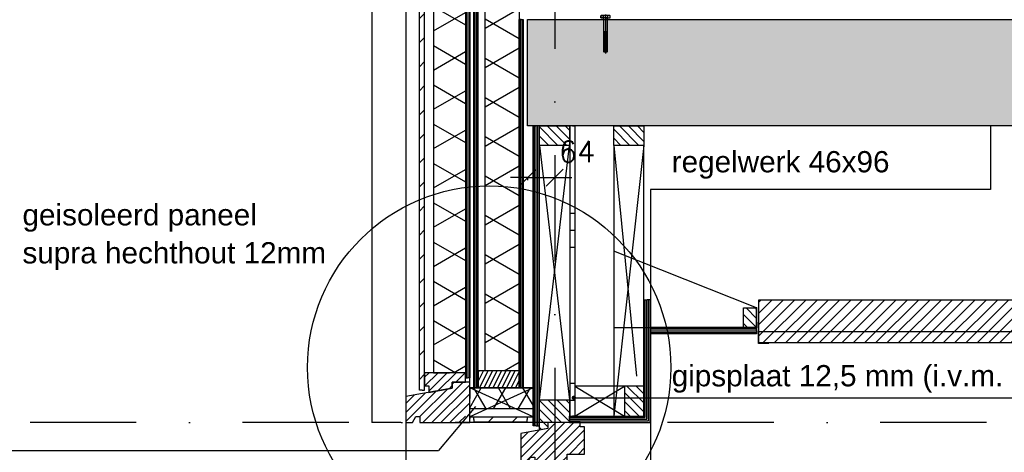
# Model space of a CAD drawing. Extents: x 0 to 259347, y 0 to 198427.
# Tile 11 of 54: x 114537 to 116853, y 98238 to 99255. Entities that reach past the tile are written whole.
import ezdxf

# ---------------------------------------------------------------- set-up
doc = ezdxf.new("R2010")
doc.units = 0
doc.header["$LTSCALE"] = 20
doc.header["$MEASUREMENT"] = 0
doc.header["$PDSIZE"] = -1
doc.linetypes.add('DASHDOT', pattern=[25, 12.5, -6.25, 0, -6.25])
doc.linetypes.add('DD1', pattern=[2.66667, 1.66667, -0.5, 0, -0.5])
doc.layers.get('0').update_dxf_attribs({"linetype": 'CONTINUOUS'})
doc.layers.get('DEFPOINTS').update_dxf_attribs({"linetype": 'CONTINUOUS'})
for name, color, linetype in [('25', 7, 'CONTINUOUS'), ('_DETAILNUMMERS', 4, 'CONTINUOUS'), ('A--01A1_ACEER', 1, 'CONTINUOUS'), ('A--A21--_F-23-', 9, 'CONTINUOUS'), ('A--A23--_F--3-', 9, 'CONTINUOUS'), ('A--A25--_F--3-', 9, 'CONTINUOUS'), ('A--A30--_F--3-', 9, 'CONTINUOUS'), ('A--A35--_F--3-', 9, 'CONTINUOUS'), ('A--A42--_F-23-', 9, 'CONTINUOUS'), ('A--A42--_F123-', 9, 'CONTINUOUS'), ('A--L21--', 3, 'CONTINUOUS'), ('A--L21--_F--3-', 7, 'CONTINUOUS'), ('A--L21--_F-23-', 4, 'CONTINUOUS'), ('A--L25--_F-23-', 7, 'CONTINUOUS'), ('A--L28D1_KONSTRUKTIES', 1, 'CONTINUOUS'), ('A--L30--', 7, 'CONTINUOUS'), ('A--L30--_F123-', 7, 'CONTINUOUS'), ('A--L31--', 2, 'CONTINUOUS'), ('A--L31--_F--3-', 7, 'CONTINUOUS'), ('A--L31A1_BUITENKOZIJN', 1, 'CONTINUOUS'), ('A--L31D1_BUITENKOZIJN', 1, 'CONTINUOUS'), ('A--L35--', 7, 'CONTINUOUS'), ('A--L35--_F-23-', 7, 'CONTINUOUS'), ('A--L35-D2-_PLAFONDS', 2, 'CONTINUOUS'), ('A--L35-D4-_PLAFONDS', 4, 'CONTINUOUS'), ('A--L351-_F-23-', 7, 'CONTINUOUS'), ('A--L35D1_PLAFONDS', 1, 'CONTINUOUS'), ('A--L42--', 7, 'CONTINUOUS'), ('A--L42--_F--3-', 7, 'CONTINUOUS'), ('A--L42--_F-23-', 7, 'CONTINUOUS'), ('A--M$1A-_F123-', 1, 'CONTINUOUS'), ('A--T$1A-_F123_20', 1, 'CONTINUOUS'), ('A--T01A-25_TEKST', 2, 'CONTINUOUS'), ('A--T01A5_TEKST', 4, 'CONTINUOUS'), ('STRAMIEN', 8, 'DD1'), ('X--LR---_CP', 7, 'CONTINUOUS')]:
    doc.layers.add(name, color=color, linetype=linetype)
doc.styles.add('EB2', font='ARIAL.TTF')
doc.styles.add('HIEMSTRA', font='romans.shx')
doc.dimstyles.get("Standard").update_dxf_attribs({"dimscale": 40, "dimtxt": 2.5, "dimasz": 2, "dimexe": 0.3, "dimexo": 0.3, "dimgap": 2, "dimtad": 1, "dimdec": 0, "dimzin": 0, "dimdsep": 46, "dimtxsty": 'HIEMSTRA', "dimblk1": 'OBLIQUE', "dimblk2": 'OBLIQUE', "dimsah": 1, "dimcen": 0.09, "dimdle": 0.3, "dimclrd": 1, "dimclre": 1, "dimclrt": 3, "dimadec": 0, "dimazin": 0, "dimtfac": 1, "dimtdec": 4, "dimtix": 1, "dimtmove": 2, "dimatfit": 3, "dimldrblk": 'OBLIQUE', "dimfxl": 0, "dimtvp": 625, "dimtolj": 1, "dimtzin": 0, "dimarcsym": 0})
pattern_1 = [(270, (0, 0), (4, -9e-16), [])]

# ---------------------------------------------------------------- blocks, each defined once
blk = doc.blocks.new('*U670')
at = {"layer": 'A--A42--_F-23-', "linetype": 'Continuous'}
h = blk.add_hatch(dxfattribs=at)
h.set_pattern_fill('ALFALINE', color=256, scale=40, style=0)
h.set_pattern_definition([(45, (-115483.397, -98383.898), (-28.284271, 28.284271), [])])
h.paths.add_polyline_path([(0, 0), (-6, 0), (-6, 1926), (0, 1926), (6, 1926), (6, 0)])
at = {"layer": 'A--L42--_F-23-', "color": 2, "linetype": 'Continuous'}
for points in [[(0, 0), (-6, 0), (-6, 1926), (0, 1926)], [(0, 0), (6, 0), (6, 1926), (0, 1926)]]:
    blk.add_lwpolyline(points, dxfattribs=at)
blk = doc.blocks.new('Q031612-')
at = {"layer": 'A--L35--_F-23-', "color": 1, "linetype": 'Continuous'}
for points in [[(0, 0), (0, 11), (-4.5, 11), (-5, 10.5), (-5, -10.5), (-4.5, -11), (0, -11), (0, -4.7), (-4.5, -4.7), (0, -4.7), (0, -11), (-4.5, -11), (-5, -10.5), (-5, -4.2), (-4.5, -4.7), (-5, -5.2)], [(-5, 4.4), (-4.5, 4.9), (-5, 5.4)], [(-4.5, 4.9), (0, 4.9), (0, -4.7)], [(34, 4.5), (32.9, -4.4)], [(33, 4.5), (33, -4.4)], [(35.6, 4.5), (34.5, -4.4)], [(37.1, 4.5), (36, -4.4)], [(38.6, 4.5), (37.5, -4.4)], [(40.1, 4.5), (39, -4.4)], [(41.6, 4.5), (40.5, -4.4)], [(43.1, 4.5), (42, -4.4)], [(44.6, 4.5), (43.5, -4.4)], [(46.1, 4.5), (45, -4.4)], [(47.6, 4.5), (46.5, -4.4)], [(49.2, 4.5), (48.1, -4.4)], [(50.7, 4.5), (49.6, -4.4)], [(52.2, 4.5), (51.1, -4.4)], [(53.7, 4.5), (52.6, -4.4)], [(55.2, 4.5), (54.1, -4.4)], [(56.7, 4.5), (55.6, -4.4)], [(58.2, 4.5), (57.1, -4.4)], [(59.7, 4.5), (58.6, -4.4)], [(61.3, 4.5), (60.2, -4.4)], [(62.8, 4.5), (61.7, -4.4)], [(64.3, 4.5), (63.2, -4.4)], [(65.8, 4.5), (64.7, -4.4)], [(67.3, 4.5), (66.2, -4.4)], [(68.8, 4.5), (67.7, -4.4)], [(70.3, 4.5), (69.2, -4.4)], [(71.8, 4.5), (70.7, -4.4)], [(73.3, 4.5), (72.2, -4.4)], [(74.9, 4.5), (73.8, -4.4)], [(76.4, 4.5), (75.3, -4.4)], [(77.9, 4.5), (76.8, -4.4)], [(79.4, 4.5), (78.3, -4.4)], [(80, -2.8), (79.8, -4.1)]]:
    blk.add_lwpolyline(points, dxfattribs=at)
blk.add_lwpolyline([(80, 4), (79.5, 4.5), (0, 4.5), (0, -4.4), (79.5, -4.4), (80, -3.9)], close=True, dxfattribs=at)
at = {"layer": 'A--L351-_F-23-', "color": 1, "linetype": 'DASHDOT'}
blk.add_lwpolyline([(-7.9, 0), (84, 0)], dxfattribs=at)
at = {"layer": 'X--LR---_CP', "color": 1, "linetype": 'DASHDOT'}
blk.add_point((0, 0), dxfattribs=at)
blk.add_point((0, 0), dxfattribs=at)
blk.add_point((0, 0), dxfattribs=at)
blk = doc.blocks.new('_OBLIQUE')
at = {"color": 0, "linetype": 'ByBlock'}
blk.add_line((-0.5, -0.5), (0.5, 0.5), dxfattribs=at)
blk = doc.blocks.new('*D90')
at = {"layer": 'A--M$1A-_F123-', "color": 1, "lineweight": -2}
for p, q in [((115731.4, 98883.9), (115691.4, 98883.9)), ((115731.4, 98883.9), (115795.4, 98883.9)), ((115731.4, 98883.4), (115731.4, 98877.9)), ((115795.4, 98883.9), (115835.4, 98883.9)), ((115795.4, 98883.4), (115795.4, 98877.9))]:
    blk.add_line(p, q, dxfattribs=at)
at = {"layer": 'DEFPOINTS', "color": 0}
for p in [(115731.4, 98889.4), (115795.4, 98889.4), (115795.4, 98883.9)]:
    blk.add_point(p, dxfattribs=at)
at = {"layer": 'A--M$1A-_F123-', "color": 1, "lineweight": -2, "xscale": 40, "yscale": 40, "zscale": 40}
blk.add_blockref('_OBLIQUE', (115731.4, 98883.9), dxfattribs=at)
at = {"layer": 'A--M$1A-_F123-', "color": 1, "lineweight": -2, "xscale": 40, "yscale": 40, "zscale": 40, "rotation": 180}
blk.add_blockref('_OBLIQUE', (115795.4, 98883.9), dxfattribs=at)
at = {"layer": 'A--M$1A-_F123-', "color": 2, "insert": (115847.9, 98945.1), "char_height": 50, "attachment_point": 5, "style": 'HIEMSTRA'}
blk.add_mtext('\\A1;64', dxfattribs=at)
blk = doc.blocks.new('*U668')
at = {"layer": 'A--A42--_F-23-', "linetype": 'Continuous'}
h = blk.add_hatch(dxfattribs=at)
h.set_pattern_fill('ALFALINE', color=256, scale=40, style=0)
h.set_pattern_definition([(45, (-115605.397, -98315.386), (-28.284271, 28.284271), [])])
h.paths.add_polyline_path([(0, 0), (0, 6), (125, 6), (125, 0), (125, -6), (0, -6)])
at = {"layer": 'A--L42--_F-23-', "color": 2, "linetype": 'Continuous'}
for points in [[(0, 0), (0, 6), (125, 6), (125, 0)], [(0, 0), (0, -6), (125, -6), (125, 0)]]:
    blk.add_lwpolyline(points, dxfattribs=at)
blk = doc.blocks.new('*U667')
at = {"layer": 'A--A21--_F-23-', "linetype": 'Continuous'}
h = blk.add_hatch(dxfattribs=at)
h.set_pattern_fill('ALFAISO', color=256, scale=80, angle=270, style=0)
h.set_pattern_definition([(330, (-40, -3e-13), (40, 69.282), []), (30, (-40, -3e-13), (-40, 69.282), [])])
h.paths.add_polyline_path([(0, 0), (37.5, 0), (37.5, -1851.8), (0, -1851.8), (-37.5, -1851.8), (-37.5, 0)])
at = {"layer": 'A--L21--_F--3-', "color": 3, "linetype": 'Continuous'}
for points in [[(0, 0), (-37.5, 0), (-37.5, -1851.8), (0, -1851.8)], [(0, 0), (37.5, 0), (37.5, -1851.8), (0, -1851.8)]]:
    blk.add_lwpolyline(points, dxfattribs=at)
blk = doc.blocks.new('Q020279-')
at = {"layer": 'A--A25--_F--3-'}
h = blk.add_hatch(dxfattribs=at)
h.set_pattern_fill('ALFALINE', color=256, scale=15, style=0, pattern_type=2)
h.set_pattern_definition([(45, (0, 0), (-10.6066, 10.6066), [])])
h.paths.add_polyline_path([(0, 0), (0, 71), (46, 71), (46, 0)])
at = {"layer": 'A--L25--_F-23-', "color": 2, "linetype": 'Continuous'}
blk.add_lwpolyline([(0, 0), (0, 71), (46, 71), (46, 0)], close=True, dxfattribs=at)
at = {"layer": 'X--LR---_CP'}
for p in [(0, 0), (0, 0), (46, 0)]:
    blk.add_point(p, dxfattribs=at)
blk = doc.blocks.new('KOZIJN_VP')
at = {"layer": 'A--A35--_F--3-'}
h = blk.add_hatch(dxfattribs=at)
h.set_pattern_fill('ALFALINE', color=256, scale=15, angle=90, style=0, pattern_type=2)
h.set_pattern_definition([(135, (447.376, -368.997), (-10.6066, -10.6066), [])])
h.paths.add_polyline_path([(-91, 53.4), (-20, 53.4), (-20, 0), (-71, 0), (-71, -14), (-91, -17.6)])
h = blk.add_hatch(dxfattribs=at)
h.set_pattern_fill('ALFALINE', color=256, scale=15, style=0, pattern_type=2)
h.set_pattern_definition([(45, (447.39, -368.997), (-10.6066, 10.6066), [])])
h.paths.add_polyline_path([(-102, -95), (-26, -95), (-26, -74), (15, -74), (15, -10), (5, -10), (5, 0), (-71, 0), (-71, -14), (-135, -25.4), (-135, -95), (-120, -95), (-112, -81), (-102, -81)])
at = {"layer": 'A--L31--_F--3-', "color": 2, "linetype": 'Continuous'}
for points in [[(-91, 53.4), (-20, 53.4), (-20, 0), (-71, 0), (-71, -14), (-91, -17.6), (-91, 53.4)], [(-102, -95), (-26, -95), (-26, -74), (15, -74), (15, -10), (5, -10), (5, 0), (-71, 0), (-71, -14), (-135, -25.4), (-135, -95), (-120, -95), (-112, -81), (-102, -81)]]:
    blk.add_lwpolyline(points, close=True, dxfattribs=at)
at = {"layer": 'X--LR---_CP', "color": 1}
blk.add_point((0, 0), dxfattribs=at)
blk = doc.blocks.new('*U603')
at = {"layer": 'A--A30--_F--3-', "linetype": 'Continuous'}
h = blk.add_hatch(dxfattribs=at)
h.set_pattern_fill('ALFALINE', color=256, scale=4, angle=135, style=0)
h.set_pattern_definition([(180, (0, 0), (-9e-16, -4), [])])
h.paths.add_polyline_path([(0, 0), (0, 7.5), (175, 7.5), (182.5, 0), (190, -7.5), (0, -7.5)])
at = {"layer": 'A--L30--_F123-', "color": 1, "linetype": 'Continuous'}
for points in [[(0, 0), (0, 7.5), (175, 7.5), (175, 7.5)], [(0, 0), (0, -7.5), (190, -7.5), (190, -7.5)]]:
    blk.add_lwpolyline(points, dxfattribs=at)
blk = doc.blocks.new('*U602')
at = {"layer": 'A--A30--_F--3-', "linetype": 'Continuous'}
h = blk.add_hatch(dxfattribs=at)
h.set_pattern_fill('ALFALINE', color=256, scale=4, angle=225, style=0)
h.set_pattern_definition(pattern_1)
h.paths.add_polyline_path([(0, 0), (7.5, -7.5), (7.5, 281.1), (0, 281.1), (-7.5, 281.1), (-7.5, 7.5)])
at = {"layer": 'A--L30--_F123-', "color": 1, "linetype": 'Continuous'}
for points in [[(-7.5, 7.5), (-7.5, 7.5), (-7.5, 281.1), (0, 281.1)], [(7.5, -7.5), (7.5, -7.5), (7.5, 281.1), (0, 281.1)]]:
    blk.add_lwpolyline(points, dxfattribs=at)
blk = doc.blocks.new('KOZIJN_VP_LINKS')
at = {"layer": 'A--A35--_F--3-'}
h = blk.add_hatch(dxfattribs=at)
h.set_pattern_fill('ALFALINE', color=256, scale=15, style=0, pattern_type=2)
h.set_pattern_definition([(45, (-7567.6, -5677.841), (-10.606602, 10.606602), [])])
h.paths.add_polyline_path([(-106, 107.2), (-106, 76.2), (-96, 76.2), (-96, 61.1), (-41, 71), (-41, 85), (-10, 85), (-10, 107.2), (-106, 107.2), (-106, 76.6)])
h = blk.add_hatch(dxfattribs=at)
h.set_pattern_fill('ALFALINE', color=256, scale=15, style=0)
h.set_pattern_definition([(45, (-152589.265, -93292.88), (-10.6066017, 10.6066017), [])])
h.paths.add_polyline_path([(-105, 59.5), (-150, 51.5), (-150, -10), (-135, -10), (-127, 4), (-105, 4)])
h.paths.add_polyline_path([(-35, 85), (-41, 85), (-41, 71), (-105, 59.5), (-105, 4), (-117, 4), (-117, -10), (-35, -10)])
h.paths.add_polyline_path([(0, 85), (-25.1, 85), (-25.1, -10), (-25, -10), (-10, -10), (-10, 20), (0, 20)])
h.paths.add_polyline_path([(-25.1, 85), (-35, 85), (-35, -10), (-25.1, -10)])
at = {"layer": 'A--L31--_F--3-', "color": 2, "linetype": 'Continuous'}
for points in [[(-106, 107.2), (-106, 76.2), (-96, 76.2), (-96, 61.1), (-41, 71), (-41, 85), (-10, 85), (-10, 107.2), (-106, 107.2), (-106, 76.6)], [(-41, 85), (-41, 71), (-150, 51.5), (-150, -10), (-135, -10), (-127, 4), (-117, 4), (-117, -10), (-10, -10), (0, -10), (0, 20), (0, 85)]]:
    blk.add_lwpolyline(points, close=True, dxfattribs=at)
at = {"layer": 'X--LR---_CP'}
blk.add_point((0, 0), dxfattribs=at)
blk = doc.blocks.new('*U601')
at = {"layer": 'A--A30--_F--3-', "linetype": 'Continuous'}
h = blk.add_hatch(dxfattribs=at)
h.set_pattern_fill('ALFALINE', color=256, scale=4, angle=225, style=0)
h.set_pattern_definition(pattern_1)
h.paths.add_polyline_path([(0, 0), (-7.5, 0), (-7.5, 705.6), (0, 705.6), (7.5, 705.6), (7.5, 0)])
at = {"layer": 'A--L30--_F123-', "color": 1, "linetype": 'Continuous'}
for points in [[(0, 0), (-7.5, 0), (-7.5, 705.6), (0, 705.6)], [(0, 0), (7.5, 0), (7.5, 705.6), (0, 705.6)]]:
    blk.add_lwpolyline(points, dxfattribs=at)
blk = doc.blocks.new('*U600')
at = {"layer": 'A--A42--_F123-', "linetype": 'Continuous'}
h = blk.add_hatch(dxfattribs=at)
h.set_pattern_fill('ALFAPLST', color=256, scale=400, angle=180, style=0)
h.set_pattern_definition([(180, (0, 0), (-5e-14, -400), []), (180, (-5e-15, -40), (-5e-14, -400), []), (180, (-1e-14, -80), (-5e-14, -400), [])])
h.paths.add_polyline_path([(0, 0), (6, 0), (6, -683), (0, -683), (-6, -683), (-6, 0)])
at = {"layer": 'A--L42--_F--3-', "color": 3, "linetype": 'Continuous'}
for points in [[(0, 0), (-6, 0), (-6, -683), (0, -683)], [(0, 0), (6, 0), (6, -683), (0, -683)]]:
    blk.add_lwpolyline(points, dxfattribs=at)
blk = doc.blocks.new('*U599')
at = {"layer": 'A--A21--_F-23-', "linetype": 'Continuous'}
h = blk.add_hatch(dxfattribs=at)
h.set_pattern_fill('ALFAISO', color=256, scale=50, angle=180, style=0)
h.set_pattern_definition([(240, (3e-15, 25), (43.301, -25), []), (300, (3e-15, 25), (43.301, 25), [])])
h.paths.add_polyline_path([(0, 0), (0, -25), (-149, -25), (-149, 0), (-149, 25), (0, 25)])
at = {"layer": 'A--L21--_F--3-', "color": 3, "linetype": 'Continuous'}
for points in [[(0, 0), (0, 25), (-149, 25), (-149, 0)], [(0, 0), (0, -25), (-149, -25), (-149, 0)]]:
    blk.add_lwpolyline(points, dxfattribs=at)
blk = doc.blocks.new('*U596')
at = {"layer": 'A--A30--_F--3-', "linetype": 'Continuous'}
h = blk.add_hatch(dxfattribs=at)
h.set_pattern_fill('ALFALINE', color=256, scale=4, angle=405, style=0)
h.set_pattern_definition([(90, (0, 0), (-4, 1e-15), [])])
h.paths.add_polyline_path([(0, 0), (5, 0), (5, -1900), (0, -1900), (-5, -1900), (-5, 0)])
at = {"layer": 'A--L30--_F123-', "color": 1, "linetype": 'Continuous'}
for points in [[(0, 0), (-5, 0), (-5, -1900), (0, -1900)], [(0, 0), (5, 0), (5, -1900), (0, -1900)]]:
    blk.add_lwpolyline(points, dxfattribs=at)
blk = doc.blocks.new('*U594')
at = {"layer": 'A--A30--_F--3-', "linetype": 'Continuous'}
h = blk.add_hatch(dxfattribs=at)
h.set_pattern_fill('ALFALINE', color=256, scale=4, angle=405, style=0)
h.set_pattern_definition([(90, (0, 0), (-4, 1e-13), [])])
h.paths.add_polyline_path([(0, 0), (5, 0), (5, -866), (0, -866), (-5, -866), (-5, 0)])
at = {"layer": 'A--L30--_F123-', "color": 1, "linetype": 'Continuous'}
for points in [[(0, 0), (-5, 0), (-5, -866), (0, -866)], [(0, 0), (5, 0), (5, -866), (0, -866)]]:
    blk.add_lwpolyline(points, dxfattribs=at)
blk = doc.blocks.new('*U593')
at = {"layer": 'A--A30--_F--3-', "linetype": 'Continuous'}
h = blk.add_hatch(dxfattribs=at)
h.set_pattern_fill('ALFALINE', color=256, scale=4, angle=224.9998, style=0)
h.set_pattern_definition([(269.9998, (0, 0), (4, -1.3e-05), [])])
h.paths.add_polyline_path([(0, 0), (-5, 0), (-5, 1648), (0, 1648), (5, 1648), (5, 0)])
at = {"layer": 'A--L30--_F123-', "color": 1, "linetype": 'Continuous'}
for points in [[(0, 0), (-5, 0), (-5, 1648), (0, 1648)], [(0, 0), (5, 0), (5, 1648), (0, 1648)]]:
    blk.add_lwpolyline(points, dxfattribs=at)
blk = doc.blocks.new('*U556')
at = {"layer": 'A--A30--_F--3-', "linetype": 'Continuous'}
h = blk.add_hatch(dxfattribs=at)
h.set_pattern_fill('ALFALINE', color=256, scale=4, angle=315, style=0)
h.set_pattern_definition([(0, (0, 0), (1e-15, 4), [])])
h.paths.add_polyline_path([(0, 0), (0, -7.5), (-250, -7.5), (-250, 0), (-250, 7.5), (0, 7.5)])
at = {"layer": 'A--L30--_F123-', "color": 1, "linetype": 'Continuous'}
for points in [[(0, 0), (0, 7.5), (-250, 7.5), (-250, 0)], [(0, 0), (0, -7.5), (-250, -7.5), (-250, 0)]]:
    blk.add_lwpolyline(points, dxfattribs=at)

msp = doc.modelspace()

# ---------------------------------------------------------------- hatches: boundary and pattern name
at = {"layer": 'A--01A1_ACEER', "linetype": 'Continuous'}
h = msp.add_hatch(dxfattribs=at)
h.set_pattern_fill('ANSI31', color=256, scale=150, style=0)
h.set_pattern_definition([(45, (-42776.647, 3550.212), (-13.2582521, 13.2582521), [])])
h.paths.add_polyline_path([(116274.6, 98496.1), (121335.4, 98496.1), (121335.4, 98596.1), (116274.6, 98596.1)])
at = {"layer": 'A--A21--_F-23-'}
h = msp.add_hatch(dxfattribs=at)
h.set_pattern_fill('ALFAISO', color=256, scale=80, angle=270, style=0, pattern_type=2)
h.set_pattern_definition([(210, (187250.635, -3429.7), (-40, 69.28203), []), (150, (187250.635, -3429.7), (40, 69.28203), [])])
h.paths.add_polyline_path([(115711.4, 98429.9), (115631.4, 98429.9), (115631.4, 99997.9), (115811.4, 99997.9), (115811.4, 99295.9), (115711.4, 99295.9)])
at = {"layer": 'A--A23--_F--3-'}
h = msp.add_hatch(dxfattribs=at)
h.set_pattern_fill('ALFABET', color=256, scale=20, angle=1, style=0, pattern_type=2)
h.set_pattern_definition([(134, (198283.08, 3500), (86.32078, 83.359), []), (129, (198283.08, 3500), (-143.64922, -10.04493), [15, -165]), (184, (198283.08, 3500), (30.37155, 149.9312), [12, -132]), (78.5486, (198271.1, 3499.16), (-113.27778, 139.88618), [12.74804, -140.22842]), (132.8158, (198283.78, 3540), (-213.99344, -29.37358), [22.5, -247.5]), (82.3644, (198265.94, 3537.55), (-183.50393, 198.05632), [19.12206, -210.3426]), (187.8158, (198283.78, 3540), (-183.50378, 198.05647), [18, -198]), (158, (198263.6, 3530.34), (-120.76856, -78.42802), [15, -165]), (213, (198263.6, 3530.34), (-46.12453, 145.8572), [12, -132]), (107.5486, (198253.54, 3523.81), (-166.89315, 67.42906), [12.74804, -140.22842]), (141.5, (198283.077, 3500), (-1.26964, 66.611074), [0, -130.4, 0, -134, 0, -132.5]), (171.5, (198283.08, 3500), (-51.229207, 79.788568), [0, -76.4, 0, -127.4, 0, -50.5]), (211.5, (198327.67, 3499.22), (-106.826954, -2.64699), [0, -50, 0, -156, 0, -207]), (221.5, (198347.67, 3498.87), (-116.270055, 22.05355), [0, -65, 0, -103.6, 0, -147]), (221.5, (198347.67, 3498.87), (-116.270055, 22.05355), [0, -65, 0, -103.6, 0, -147])])
h.paths.add_polyline_path([(126150.1, 99005.9), (115731.4, 99005.9), (115731.4, 99255.9), (126150.1, 99255.9)])
at = {"layer": 'A--A25--_F--3-'}
h = msp.add_hatch(dxfattribs=at)
h.set_pattern_fill('ALFALINE', color=256, scale=15, angle=90, style=0, pattern_type=2)
h.set_pattern_definition([(135, (116270.375, 98531.426), (-10.6066, -10.6066), [])])
h.paths.add_polyline_path([(116270.4, 98531.4), (116239.5, 98531.4), (116239.5, 98577.4), (116270.4, 98577.4)])
h = msp.add_hatch(dxfattribs=at)
h.set_pattern_fill('ALFALINE', color=256, scale=15, style=0, pattern_type=2)
h.set_pattern_definition([(63.435, (115613.3965, 98421.898), (5.3033, -10.6066), [])])
h.paths.add_polyline_path([(115615.4, 98389.9), (115711.4, 98389.9), (115711.4, 98429.9), (115615.4, 98429.9)])

# ---------------------------------------------------------------- linework, layer by layer
msp.add_line((115721.4, 99254.9), (115721.4, 98988.4))
at = {"layer": '_DETAILNUMMERS'}
msp.add_circle((115641.2, 98437.3), 427.3, dxfattribs=at)
at = {"layer": 'A--01A1_ACEER'}
msp.add_line((115445.4, 98307.9, 0), (115445.4, 96483.2), dxfattribs=at)
for points in [[(115595.4, 98337.9), (115595.4, 101733.9)], [(115445.4, 101712.9), (115445.4, 98369.3)]]:
    msp.add_lwpolyline(points, dxfattribs=at)
at = {"layer": 'A--L21--'}
msp.add_lwpolyline([(115711.4, 98429.9), (115631.4, 98429.9), (115631.4, 99997.9), (115811.4, 99997.9), (115811.4, 99295.9), (115711.4, 99295.9), (115711.4, 98429.9)], close=True, dxfattribs=at)
at = {"layer": 'A--L21--_F-23-', "linetype": 'Continuous'}
msp.add_lwpolyline([(126150.1, 99005.9), (115731.4, 99005.9), (115731.4, 99255.9), (126150.1, 99255.9)], close=True, dxfattribs=at)
at = {"layer": 'A--L25--_F-23-', "color": 2, "linetype": 'Continuous'}
for p, q in [((115711.4, 98429.9, 0), (115615.4, 98429.9, 0)), ((115615.4, 98429.9, 0), (115615.4, 98389.9, 0)), ((115711.4, 98389.9, 0), (115711.4, 98429.9, 0)), ((115615.4, 98389.9, 0), (115711.4, 98389.9, 0))]:
    msp.add_line(p, q, dxfattribs=at)
msp.add_lwpolyline([(116270.4, 98531.4), (116239.5, 98531.4), (116239.5, 98577.4), (116270.4, 98577.4)], close=True, dxfattribs=at)
at = {"layer": 'A--L28D1_KONSTRUKTIES'}
msp.add_lwpolyline([(116820.4, 99005.9), (116820.4, 98855.9), (116020.4, 98855.9), (116020.4, 95795.9)], dxfattribs=at)
at = {"layer": 'A--L31A1_BUITENKOZIJN'}
for p in [(115365.4, 101845.9), (115433.5, 98307.9, 0)]:
    msp.add_line(p, (115365.4, 98307.9, 0), dxfattribs=at)
at = {"layer": 'A--L31D1_BUITENKOZIJN'}
for p, q in [((115759.4, 98361.3, 0), (115830.4, 98959.9)), ((115759.4, 98959.9), (115830.4, 98361.3, 0)), ((115934.4, 98959.9), (115934.4, 98322.9, 0)), ((116005.4, 98959.9), (115934.4, 98322.9, 0)), ((115934.4, 98959.9), (115987.7, 98417.4, 0)), ((116005.4, 98591.6), (116005.4, 98959.9)), ((115842.9, 98322.9), (115959.4, 98393.9)), ((115959.4, 98393.9), (115842.9, 98393.9)), ((115842.9, 98393.9), (115959.4, 98322.9)), ((115595.4, 98389.9, 0), (115744.4, 98389.9)), ((115744.4, 98389.9), (115595.4, 98321.4, 0)), ((115744.4, 98321.4), (115595.4, 98389.9, 0)), ((115608.8, 98345.9), (115521.6, 98242.1)), ((115595.4, 98321.4, 0), (115744.4, 98321.4)), ((114476.1, 98242.1), (115521.6, 98242.1))]:
    msp.add_line(p, q, dxfattribs=at)
at = {"layer": 'A--L35-D2-_PLAFONDS'}
for points in [[(121303.2, 98521.1), (116274.6, 98521.1)], [(116274.6, 98496.1), (121303.2, 98496.1)]]:
    msp.add_lwpolyline(points, dxfattribs=at)
at = {"layer": 'A--L35-D4-_PLAFONDS'}
for p, q in [((116274.6, 98493.9), (116274.6, 98543.9)), ((116299.6, 98493.9), (116274.6, 98493.9))]:
    msp.add_line(p, q, dxfattribs=at)
at = {"layer": 'A--L35D1_PLAFONDS', "linetype": 'Continuous'}
msp.add_lwpolyline([(116274.6, 98496.1), (121335.4, 98496.1), (121335.4, 98596.1), (116274.6, 98596.1)], close=True, dxfattribs=at)
at = {"layer": 'A--T$1A-_F123_20', "const_width": 4.75}
msp.add_lwpolyline([(115840.3, 98368.9, -1), (115840.3, 98363.6, -1)], format="xyb", close=True, dxfattribs=at)
at = {"layer": 'A--T01A-25_TEKST'}
msp.add_line((115840.3, 98365.8), (117331, 98365.8), dxfattribs=at)
at = {"layer": 'A--T01A5_TEKST', "color": 1}
msp.add_lwpolyline([(115934.6, 98531.5), (116270.4, 98531.5), (116270.4, 98577.4), (115934.6, 98711.3)], close=True, dxfattribs=at)
at = {"layer": 'STRAMIEN', "linetype": 'DASHDOT'}
for p, q in [((115795.4, 109939.1), (115795.4, 90598.6)), ((116811.2, 98307.9, 0), (108165.5, 98307.9, 0))]:
    msp.add_line(p, q, dxfattribs=at)
at = {"layer": 'X--LR---_CP'}
for p in [(116270.4, 98577.4), (116270.4, 98531.4), (116270.4, 98531.4), (115615.4, 98429.9, 0), (115615.4, 98389.9, 0), (115615.4, 98389.9, 0)]:
    msp.add_point(p, dxfattribs=at)

# ---------------------------------------------------------------- block references
at = {"layer": '25'}
for p, rotation in [((115759.4, 99005.9), 270), ((116005.4, 98959.9), 90)]:
    msp.add_blockref('Q020279-', p, dxfattribs=dict(at, rotation=rotation))
at = {"layer": '25', "xscale": -1}
msp.add_blockref('Q020279-', (116005.4, 98322.9), dxfattribs=at)
at = {"layer": 'A--L21--'}
for name, p in [('*U667', (115547.9, 100276.9)), ('*U599', (115744.4, 98364.9))]:
    msp.add_blockref(name, p, dxfattribs=at)
at = {"layer": 'A--L30--'}
for name, p in [('*U596', (115590.4, 100312.9)), ('*U593', (115610.4, 98389.9)), ('*U594', (115716.4, 99255.9)), ('*U601', (115751.9, 98300.3)), ('*U602', (116012.9, 98315.4)), ('*U556', (116270.4, 98523.9)), ('*U603', (115830.4, 98315.4))]:
    msp.add_blockref(name, p, dxfattribs=at)
at = {"layer": 'A--L31--'}
for name, p in [('KOZIJN_VP_LINKS', (115595.4, 98317.9, 0)), ('KOZIJN_VP', (115850.4, 98307.9, 0))]:
    msp.add_blockref(name, p, dxfattribs=at)
at = {"layer": 'A--L35--', "rotation": 270}
msp.add_blockref('Q031612-', (115914.9, 99259.9), dxfattribs=at)
at = {"layer": 'A--L42--'}
for name, p in [('*U670', (115483.4, 98383.9)), ('*U600', (115836.9, 99005.9)), ('*U668', (115605.4, 98315.4, 0))]:
    msp.add_blockref(name, p, dxfattribs=at)

# ---------------------------------------------------------------- texts
at = {"layer": 'A--T$1A-_F123_20', "style": 'EB2'}
for s, p in [('regelwerk 46x96', (116070.7, 98896.4)), ('geisoleerd paneel', (114543.1, 98771.6)), ('supra hechthout 12mm', (114543.1, 98682.2)), ('gipsplaat 12,5 mm (i.v.m. brandoverslag)', (116070.7, 98393.1))]:
    msp.add_text(s, height=50, dxfattribs=at).set_placement(p)

# ---------------------------------------------------------------- dimensions: what is measured, and where the dimension line sits
at = {"layer": 'A--M$1A-_F123-'}
dim = msp.add_linear_dim(base=(115795.4, 98883.9), p1=(115731.4, 98889.4), p2=(115795.4, 98889.4), dimstyle='Standard', override={"dimscale": 20, "dimclrt": 2}, dxfattribs=at)
dim.commit()
dim.dimension.update_dxf_attribs({"geometry": '*D90', "text_midpoint": (115847.9, 98945.1), "dimtype": 160})

doc.saveas('drawing.dxf')
